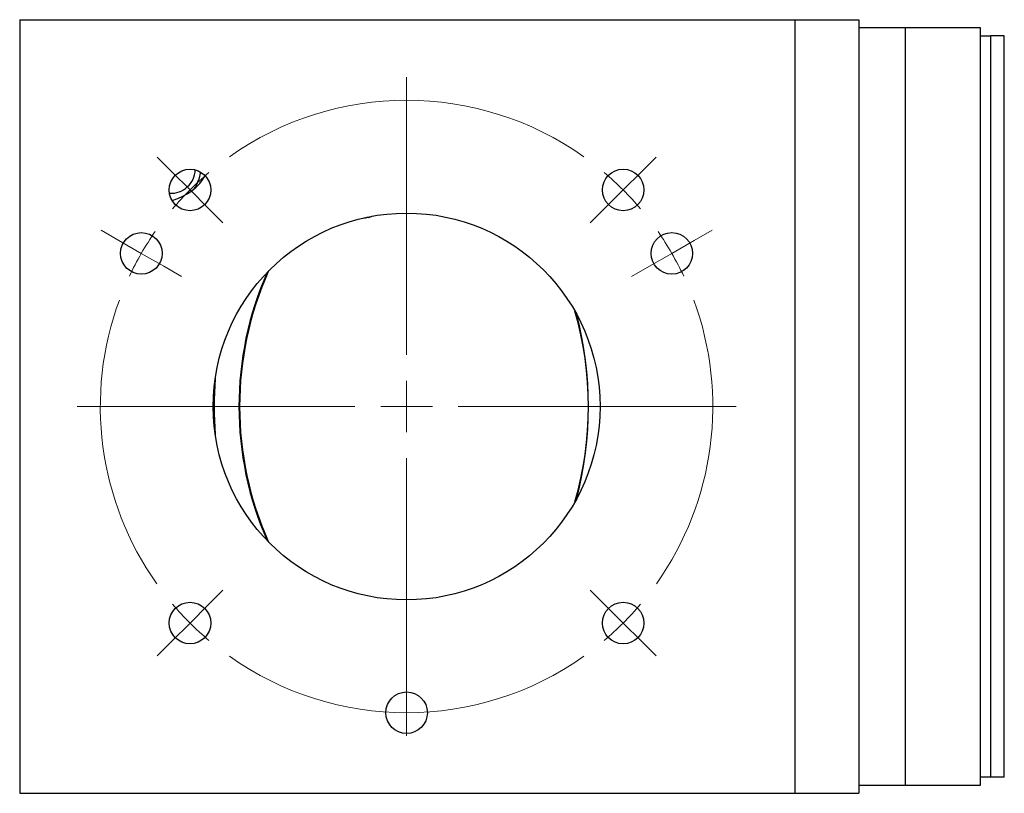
# Model space of a CAD drawing. Header units: inches. Extents: x 2.5 to 31.5, y 1.6 to 20.8.
# Tile 1 of 3: x 10.5 to 14.3, y 1.6 to 4.6. Entities that reach past the tile are written whole.
import ezdxf

# ---------------------------------------------------------------- set-up
doc = ezdxf.new("R2010")
doc.units = ezdxf.units.IN
doc.header["$MEASUREMENT"] = 0

# ---------------------------------------------------------------- blocks, each defined once
blk = doc.blocks.new('SW_CENTERMARKSYMBOL_0')
at = {"color": 0, "linetype": 'Continuous', "lineweight": 18}
for p, q in [((0.8397, -0.6397), (0.8397, 0.4377)), ((-0.0707, 0.0707), (-0.1276, 0.1276)), ((1.7501, 0.0707), (1.807, 0.1276)), ((0, 0), (-0.0707, 0.0707)), ((1.6794, 0), (1.7501, 0.0707)), ((0, 0), (0.0707, -0.0707)), ((1.6794, 0), (1.6087, -0.0707)), ((0.0707, -0.0707), (0.1276, -0.1276)), ((1.6087, -0.0707), (1.5517, -0.1276)), ((-0.2753, -0.1959), (-0.345, -0.1557)), ((1.9547, -0.1959), (2.0244, -0.1557)), ((-0.1887, -0.2459), (-0.2753, -0.1959)), ((1.8681, -0.2459), (1.9547, -0.1959)), ((-0.1887, -0.2459), (-0.1021, -0.2959)), ((1.8681, -0.2459), (1.7815, -0.2959)), ((-0.1021, -0.2959), (-0.0324, -0.3362)), ((1.7815, -0.2959), (1.7118, -0.3362)), ((0.8397, -0.8397), (0.8397, -0.7397)), ((0.6397, -0.8397), (-0.4377, -0.8397)), ((0.8397, -0.8397), (0.7397, -0.8397)), ((0.8397, -0.8397), (0.8397, -0.9397)), ((0.8397, -0.8397), (0.9397, -0.8397)), ((1.0397, -0.8397), (2.117, -0.8397)), ((0.8397, -1.0397), (0.8397, -2.117)), ((0.0707, -1.6087), (0.1276, -1.5517)), ((1.6087, -1.6087), (1.5517, -1.5517)), ((0, -1.6794), (0.0707, -1.6087)), ((1.6794, -1.6794), (1.6087, -1.6087)), ((0, -1.6794), (-0.0707, -1.7501)), ((1.6794, -1.6794), (1.7501, -1.7501)), ((-0.0707, -1.7501), (-0.1276, -1.807)), ((1.7501, -1.7501), (1.807, -1.807))]:
    blk.add_line(p, q, dxfattribs=at)
for start, end in [(54.6498, 125.3502), (130.1751, 135), (45, 49.8249), (135, 139.8249), (40.1751, 45), (145.1751, 150), (30, 34.8249), (150, 154.8249), (25.1751, 30), (159.6498, 215.3502), (324.6498, 20.3502), (220.1751, 225), (315, 319.8249), (225, 229.8249), (310.1751, 315), (234.6498, 305.3502)]:
    blk.add_arc((0.8397, -0.8397), 1.1875, start, end, dxfattribs=at)

msp = doc.modelspace()

# ---------------------------------------------------------------- linework, layer by layer
at = {"color": 7, "linetype": 'Continuous', "lineweight": 25}
for p, q in [((10.5227, 4.5899), (10.5227, 1.5899)), ((10.5227, 4.5899), (13.5277, 4.5899)), ((13.5277, 4.5899), (13.5277, 1.5899)), ((13.5277, 4.5899), (13.7767, 4.5899)), ((13.7767, 4.5899), (13.7767, 1.5899)), ((13.9557, 4.5589), (13.7767, 4.5589)), ((14.2474, 4.5589), (13.9557, 4.5589)), ((13.9557, 4.5589), (13.9557, 1.6209)), ((14.2474, 1.6209), (14.2474, 4.5589)), ((14.2474, 4.5274), (14.2872, 4.5274)), ((14.2872, 4.5274), (14.2872, 1.6524)), ((14.3402, 4.5274), (14.2872, 4.5274)), ((14.3402, 1.6524), (14.3402, 4.5274)), ((11.8747, 3.8231), (11.8685, 3.8231)), ((11.8747, 3.8231), (11.8935, 3.8287)), ((14.2872, 1.6524), (14.2474, 1.6524)), ((14.3402, 1.6524), (14.2872, 1.6524)), ((13.7767, 1.6209), (13.9557, 1.6209)), ((13.9557, 1.6209), (14.2474, 1.6209)), ((10.5227, 1.5899), (13.5277, 1.5899)), ((13.5277, 1.5899), (13.7767, 1.5899))]:
    msp.add_line(p, q, dxfattribs=at)
for centre, radius in [((11.183, 3.9296), 0.0805), ((12.8624, 3.9296), 0.0805), ((12.0227, 3.0899), 0.75), ((10.9943, 3.6837), 0.0805), ((13.0511, 3.6837), 0.0805), ((11.183, 2.2502), 0.0805), ((12.8624, 2.2502), 0.0805), ((12.0227, 1.9024), 0.0805)]:
    msp.add_circle(centre, radius, dxfattribs=at)
for centre, radius, start, end in [((11.1089, 4.0111), 0.0946, 266.7746, 357.8127), ((11.0469, 4.0309), 0.1808, 327.4211, 349.633), ((11.8462, 3.9324), 0.1116, 275.7478, 281.5321), ((12.6621, 3.0899), 1.2894, 156.213, 203.787), ((12.6611, 3.0899), 1.2857, 155.872, 204.128), ((11.405, 3.0899), 1.323, 343.7855, 16.2145), ((11.3041, 3.0899), 1.4238, 345.5122, 14.4878), ((12.7252, 3.0899), 1.4487, 175.7225, 184.2775)]:
    msp.add_arc(centre, radius, start, end, dxfattribs=at)
msp.add_ellipse((11.0227, 4.0399), major_axis=(0.2319, 0), ratio=0.707107, start_param=5.114638, end_param=5.942531, dxfattribs=at)

# ---------------------------------------------------------------- block references
at = {"color": 7, "linetype": 'Continuous', "lineweight": 18}
msp.add_blockref('SW_CENTERMARKSYMBOL_0', (11.183, 3.9296), dxfattribs=at)

doc.saveas('drawing.dxf')
